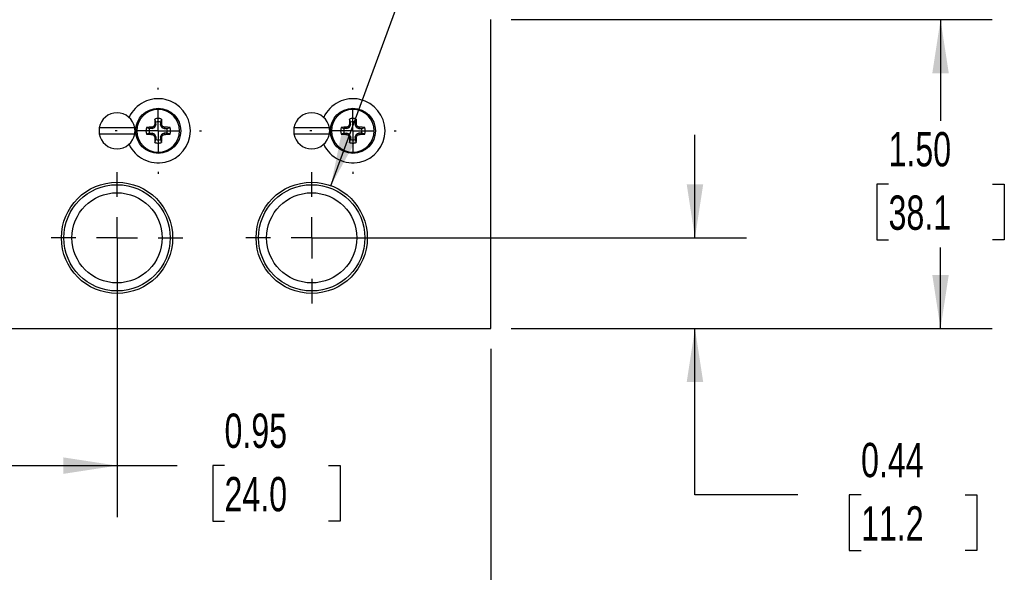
# Model space of a CAD drawing. Header units: inches. Extents: x 0.5 to 21.5, y 0.5 to 16.5.
# Tile 3 of 17: x 4.6 to 9.4, y 4.2 to 6.9. Entities that reach past the tile are written whole.
import ezdxf

# ---------------------------------------------------------------- set-up
doc = ezdxf.new("R2010")
doc.units = ezdxf.units.IN
doc.header["$LTSCALE"] = 2
doc.header["$MEASUREMENT"] = 0
doc.linetypes.add('CENTERX2', pattern=[0.8, 0.5, -0.1, 0.1, -0.1])
doc.layers.add('CENTER', color=40, linetype='CENTERX2')
doc.layers.add('DIMENSIONS', color=140, linetype='Continuous', lineweight=25)
doc.styles.add('SLDTEXTSTYLE0', font='TXT', dxfattribs={"width": 0.7})
doc.dimstyles.new('SLDDIMSTYLE0', dxfattribs={"dimtxt": 0.169922, "dimasz": 0.26, "dimexe": 0, "dimexo": 0.0625, "dimgap": 0.04248, "dimtad": 0, "dimtih": 1, "dimtoh": 1, "dimrnd": 1e-09, "dimzin": 12, "dimdsep": 46, "dimtxsty": 'SLDTEXTSTYLE0', "dimsah": 1, "dimcen": 0.09, "dimadec": 0, "dimazin": 3, "dimtfac": 1, "dimtofl": 0, "dimtmove": 0, "dimatfit": 3, "dimfxl": 0, "dimfrac": 2, "dimtolj": 1, "dimtzin": 12, "dimarcsym": 0})
doc.dimstyles.new('SLDDIMSTYLE1', dxfattribs={"dimtxt": 0.169922, "dimasz": 0.26, "dimexe": 0, "dimexo": 0.0625, "dimgap": 0.04248, "dimtad": 0, "dimtih": 1, "dimtoh": 1, "dimrnd": 1e-09, "dimdsep": 46, "dimtxsty": 'SLDTEXTSTYLE0', "dimsah": 1, "dimcen": 0.09, "dimadec": 0, "dimazin": 2, "dimtfac": 1, "dimtofl": 0, "dimtmove": 0, "dimatfit": 3, "dimfxl": 0, "dimfrac": 2, "dimtolj": 1, "dimtzin": 12, "dimarcsym": 0})
doc.dimstyles.new('SLDDIMSTYLE2', dxfattribs={"dimtxt": 0.169922, "dimasz": 0.26, "dimexe": 0, "dimexo": 0.0625, "dimgap": 0.04248, "dimtad": 0, "dimtih": 1, "dimtoh": 1, "dimrnd": 1e-09, "dimzin": 12, "dimdsep": 46, "dimtxsty": 'SLDTEXTSTYLE0', "dimsah": 1, "dimcen": 0, "dimadec": 0, "dimazin": 3, "dimtfac": 1, "dimtofl": 0, "dimtmove": 0, "dimatfit": 3, "dimfxl": 0, "dimfrac": 2, "dimtolj": 1, "dimtzin": 12, "dimarcsym": 0})
doc.dimstyles.new('SLDDIMSTYLE3', dxfattribs={"dimtxt": 0.169922, "dimasz": 0.26, "dimexe": 0, "dimexo": 0.0625, "dimgap": 0.04248, "dimtad": 0, "dimtih": 1, "dimtoh": 1, "dimrnd": 1e-09, "dimdsep": 46, "dimtxsty": 'SLDTEXTSTYLE0', "dimsah": 1, "dimcen": 0.09, "dimadec": 0, "dimazin": 2, "dimtfac": 1, "dimtmove": 0, "dimatfit": 0, "dimfxl": 0, "dimfrac": 2, "dimtolj": 1, "dimtzin": 12, "dimarcsym": 0})
doc.dimstyles.new('SLDDIMSTYLE4', dxfattribs={"dimtxt": 0.169922, "dimasz": 0.26, "dimexe": 0, "dimexo": 0.0625, "dimgap": 0.04248, "dimtad": 0, "dimtih": 1, "dimtoh": 1, "dimrnd": 1e-09, "dimzin": 4, "dimdsep": 46, "dimtxsty": 'SLDTEXTSTYLE0', "dimsah": 1, "dimcen": 0.09, "dimadec": 0, "dimazin": 1, "dimtfac": 1, "dimtofl": 0, "dimtmove": 0, "dimatfit": 3, "dimfxl": 0, "dimfrac": 2, "dimtolj": 1, "dimtzin": 12, "dimarcsym": 0})

# ---------------------------------------------------------------- blocks, each defined once
blk = doc.blocks.new('_D_3')
at = {"layer": 'DIMENSIONS'}
for p, q in [((6.1509, 6.0438), (6.9952, 8.3407)), ((6.9952, 8.3407), (7.4327, 8.3407))]:
    blk.add_line(p, q, dxfattribs=at)
blk.add_solid([(6.1509, 6.0438), (6.2782, 6.274), (6.2031, 6.3016)], dxfattribs=at)
at = {"layer": 'DIMENSIONS', "attachment_point": 1, "style": 'SLDTEXTSTYLE0'}
for s, insert, char_height in [('1/4" NPT', (7.9105, 8.6905), 0.16667), ('OUTLET PORTS', (7.5577, 8.4205), 0.166667), ('X3', (8.2642, 8.1504), 0.16667)]:
    blk.add_mtext(s, dxfattribs=dict(at, insert=insert, char_height=char_height))
blk = doc.blocks.new('_D_4')
at = {"layer": 'DIMENSIONS'}
for p, q in [((7.9183, 5.7905), (7.9183, 6.2905)), ((6.1578, 5.7905), (8.1683, 5.7905)), ((7.0268, 5.3505), (8.1683, 5.3505)), ((7.9183, 4.5414), (7.9183, 5.3505)), ((8.4183, 4.5414), (7.9183, 4.5414)), ((8.7247, 4.5414), (8.6676, 4.5414)), ((8.6676, 4.5414), (8.6676, 4.2713)), ((9.2296, 4.5414), (9.2867, 4.5414)), ((9.2867, 4.5414), (9.2867, 4.2713)), ((8.6676, 4.2713), (8.7247, 4.2713)), ((9.2867, 4.2713), (9.2296, 4.2713))]:
    blk.add_line(p, q, dxfattribs=at)
for points in [[(7.9183, 5.7905), (7.9583, 6.0505), (7.8783, 6.0505)], [(7.9183, 5.3505), (7.8783, 5.0905), (7.9583, 5.0905)]]:
    blk.add_solid(points, dxfattribs=at)
at = {"layer": 'DIMENSIONS', "char_height": 0.16667, "attachment_point": 1, "style": 'SLDTEXTSTYLE0'}
for s, insert in [('0.44', (8.7247, 4.7943)), ('11.2', (8.7247, 4.4862))]:
    blk.add_mtext(s, dxfattribs=dict(at, insert=insert))
blk = doc.blocks.new('_D_5')
at = {"layer": 'DIMENSIONS'}
for p, q in [((7.0268, 6.8505), (9.3604, 6.8505)), ((9.1104, 6.8505), (9.1104, 6.3595)), ((8.858, 6.0514), (8.8009, 6.0514)), ((8.8009, 6.0514), (8.8009, 5.7814)), ((9.3629, 6.0514), (9.42, 6.0514)), ((9.42, 6.0514), (9.42, 5.7814)), ((8.8009, 5.7814), (8.858, 5.7814)), ((9.1104, 5.3505), (9.1104, 5.7433)), ((9.42, 5.7814), (9.3629, 5.7814)), ((7.0268, 5.3505), (9.3604, 5.3505))]:
    blk.add_line(p, q, dxfattribs=at)
for points in [[(9.1104, 6.8505), (9.0704, 6.5905), (9.1504, 6.5905)], [(9.1104, 5.3505), (9.1504, 5.6105), (9.0704, 5.6105)]]:
    blk.add_solid(points, dxfattribs=at)
at = {"layer": 'DIMENSIONS', "char_height": 0.16667, "attachment_point": 1, "style": 'SLDTEXTSTYLE0'}
for s, insert in [('1.50', (8.858, 6.3043)), ('38.1', (8.858, 5.9962))]:
    blk.add_mtext(s, dxfattribs=dict(at, insert=insert))
blk = doc.blocks.new('_D_6')
at = {"layer": 'DIMENSIONS'}
for p, q in [((4.1678, 5.6905), (4.1678, 4.4337)), ((5.1128, 5.6905), (5.1128, 4.4337)), ((4.1678, 4.6837), (5.1128, 4.6837)), ((5.1128, 4.6837), (5.4043, 4.6837)), ((5.6346, 4.6837), (5.5775, 4.6837)), ((5.5775, 4.6837), (5.5775, 4.4136)), ((6.1395, 4.6837), (6.1966, 4.6837)), ((6.1966, 4.6837), (6.1966, 4.4136)), ((5.5775, 4.4136), (5.6346, 4.4136)), ((6.1966, 4.4136), (6.1395, 4.4136))]:
    blk.add_line(p, q, dxfattribs=at)
for points in [[(4.1678, 4.6837), (4.4278, 4.6437), (4.4278, 4.7237)], [(5.1128, 4.6837), (4.8528, 4.7237), (4.8528, 4.6437)]]:
    blk.add_solid(points, dxfattribs=at)
at = {"layer": 'DIMENSIONS', "char_height": 0.16667, "attachment_point": 1, "style": 'SLDTEXTSTYLE0'}
for s, insert in [('0.95', (5.6346, 4.9366)), ('24.0', (5.6346, 4.6285))]:
    blk.add_mtext(s, dxfattribs=dict(at, insert=insert))
blk = doc.blocks.new('_D_7')
at = {"layer": 'DIMENSIONS'}
for p, q in [((3.3018, 5.2505), (3.3018, 3.1627)), ((6.9268, 5.2505), (6.9268, 3.1627)), ((3.3018, 3.4127), (4.6009, 3.4127)), ((4.8312, 3.4127), (4.7741, 3.4127)), ((4.7741, 3.4127), (4.7741, 3.1426)), ((5.3361, 3.4127), (5.3932, 3.4127)), ((5.3932, 3.4127), (5.3932, 3.1426)), ((6.9268, 3.4127), (5.5664, 3.4127)), ((4.7741, 3.1426), (4.8312, 3.1426)), ((5.3932, 3.1426), (5.3361, 3.1426))]:
    blk.add_line(p, q, dxfattribs=at)
for points in [[(3.3018, 3.4127), (3.5618, 3.3727), (3.5618, 3.4527)], [(6.9268, 3.4127), (6.6668, 3.4527), (6.6668, 3.3727)]]:
    blk.add_solid(points, dxfattribs=at)
at = {"layer": 'DIMENSIONS', "char_height": 0.16667, "attachment_point": 1, "style": 'SLDTEXTSTYLE0'}
for s, insert in [('3.63', (4.8312, 3.6656)), ('92.1', (4.8312, 3.3575))]:
    blk.add_mtext(s, dxfattribs=dict(at, insert=insert))
blk = doc.blocks.new('SW_CENTERMARKSYMBOL_0')
at = {"layer": 'CENTER', "color": 0}
for p, q in [((0, 0.2), (0, 0.2095)), ((0, 0), (0, 0.1)), ((-0.2, 0), (-0.2095, 0)), ((0, 0), (-0.1, 0)), ((0, 0), (0, -0.1)), ((0, 0), (0.1, 0)), ((0.2, 0), (0.2095, 0)), ((0, -0.2), (0, -0.2095))]:
    blk.add_line(p, q, dxfattribs=at)
blk = doc.blocks.new('SW_CENTERMARKSYMBOL_2')
at = {"layer": 'CENTER', "color": 0}
for p, q in [((0, 0.2), (0, 0.2095)), ((0, 0), (0, 0.1)), ((-0.2, 0), (-0.2095, 0)), ((0, 0), (-0.1, 0)), ((0, 0), (0, -0.1)), ((0, 0), (0.1, 0)), ((0.2, 0), (0.2095, 0)), ((0, -0.2), (0, -0.2095))]:
    blk.add_line(p, q, dxfattribs=at)
blk = doc.blocks.new('SW_CENTERMARKSYMBOL_3')
at = {"layer": 'CENTER', "color": 0}
for p, q in [((0, 0.2), (0, 0.319)), ((0, 0), (0, 0.1)), ((-0.2, 0), (-0.319, 0)), ((0, 0), (-0.1, 0)), ((0, 0), (0, -0.1)), ((0, 0), (0.1, 0)), ((0.2, 0), (0.319, 0)), ((0, -0.2), (0, -0.319))]:
    blk.add_line(p, q, dxfattribs=at)
blk = doc.blocks.new('SW_CENTERMARKSYMBOL_4')
at = {"layer": 'CENTER', "color": 0}
for p, q in [((0, 0.2), (0, 0.319)), ((0, 0), (0, 0.1)), ((-0.2, 0), (-0.319, 0)), ((0, 0), (-0.1, 0)), ((0, 0), (0, -0.1)), ((0, 0), (0.1, 0)), ((0.2, 0), (0.319, 0)), ((0, -0.2), (0, -0.319))]:
    blk.add_line(p, q, dxfattribs=at)

msp = doc.modelspace()

# ---------------------------------------------------------------- linework, layer by layer
for p, q in [((6.9268, 5.3505), (6.9268, 6.8505)), ((5.3013, 6.3532), (5.2963, 6.3677)), ((5.3294, 6.3677), (5.3244, 6.3532)), ((6.2463, 6.3532), (6.2413, 6.3677)), ((6.2744, 6.3677), (6.2694, 6.3532)), ((5.199, 6.3255), (5.0266, 6.3255)), ((5.2556, 6.327), (5.2701, 6.322)), ((5.2821, 6.322), (5.2701, 6.322)), ((5.2821, 6.322), (5.2809, 6.3276)), ((5.2834, 6.3223), (5.2823, 6.3279)), ((5.2834, 6.3223), (5.2945, 6.3269)), ((5.2945, 6.3269), (5.2901, 6.3312)), ((5.2964, 6.3288), (5.292, 6.3331)), ((5.301, 6.3399), (5.2954, 6.341)), ((5.3013, 6.3412), (5.2957, 6.3423)), ((5.2964, 6.3288), (5.301, 6.3399)), ((5.3013, 6.3412), (5.3013, 6.3532)), ((5.3244, 6.3532), (5.3244, 6.3412)), ((5.3244, 6.3412), (5.33, 6.3423)), ((5.3246, 6.3399), (5.3303, 6.341)), ((5.3246, 6.3399), (5.3292, 6.3288)), ((5.3292, 6.3288), (5.3336, 6.3331)), ((5.3355, 6.3312), (5.3311, 6.3269)), ((5.3311, 6.3269), (5.3422, 6.3223)), ((5.3434, 6.3279), (5.3422, 6.3223)), ((5.3447, 6.3276), (5.3436, 6.322)), ((5.3436, 6.322), (5.3556, 6.322)), ((5.3556, 6.322), (5.3701, 6.327)), ((6.144, 6.3255), (5.9716, 6.3255)), ((6.2006, 6.327), (6.2151, 6.322)), ((6.2271, 6.322), (6.2151, 6.322)), ((6.2271, 6.322), (6.2259, 6.3276)), ((6.2284, 6.3223), (6.2273, 6.3279)), ((6.2284, 6.3223), (6.2395, 6.3269)), ((6.2395, 6.3269), (6.2351, 6.3312)), ((6.2414, 6.3288), (6.237, 6.3331)), ((6.246, 6.3399), (6.2404, 6.341)), ((6.2463, 6.3412), (6.2407, 6.3423)), ((6.2414, 6.3288), (6.246, 6.3399)), ((6.2463, 6.3412), (6.2463, 6.3532)), ((6.2694, 6.3532), (6.2694, 6.3412)), ((6.2694, 6.3412), (6.275, 6.3423)), ((6.2696, 6.3399), (6.2753, 6.341)), ((6.2696, 6.3399), (6.2742, 6.3288)), ((6.2742, 6.3288), (6.2786, 6.3331)), ((6.2805, 6.3312), (6.2761, 6.3269)), ((6.2761, 6.3269), (6.2872, 6.3223)), ((6.2884, 6.3279), (6.2872, 6.3223)), ((6.2897, 6.3276), (6.2886, 6.322)), ((6.2886, 6.322), (6.3006, 6.322)), ((6.3006, 6.322), (6.3151, 6.327)), ((5.0266, 6.2955), (5.199, 6.2955)), ((5.2701, 6.2989), (5.2556, 6.2939)), ((5.2701, 6.2989), (5.2821, 6.2989)), ((5.2809, 6.2933), (5.2821, 6.2989)), ((5.2823, 6.293), (5.2834, 6.2986)), ((5.2945, 6.294), (5.2834, 6.2986)), ((5.2901, 6.2897), (5.2945, 6.294)), ((5.2964, 6.2921), (5.292, 6.2878)), ((5.301, 6.281), (5.2954, 6.2799)), ((5.3013, 6.2797), (5.2957, 6.2786)), ((5.2963, 6.2532), (5.3013, 6.2677)), ((5.301, 6.281), (5.2964, 6.2921)), ((5.3013, 6.2797), (5.3013, 6.2677)), ((5.33, 6.2786), (5.3244, 6.2797)), ((5.3244, 6.2797), (5.3244, 6.2677)), ((5.3244, 6.2677), (5.3294, 6.2532)), ((5.3292, 6.2921), (5.3246, 6.281)), ((5.3303, 6.2799), (5.3246, 6.281)), ((5.3336, 6.2878), (5.3292, 6.2921)), ((5.3422, 6.2986), (5.3311, 6.294)), ((5.3355, 6.2897), (5.3311, 6.294)), ((5.3434, 6.293), (5.3422, 6.2986)), ((5.3447, 6.2933), (5.3436, 6.2989)), ((5.3556, 6.2989), (5.3436, 6.2989)), ((5.3701, 6.2939), (5.3556, 6.2989)), ((5.9716, 6.2955), (6.144, 6.2955)), ((6.2151, 6.2989), (6.2006, 6.2939)), ((6.2151, 6.2989), (6.2271, 6.2989)), ((6.2259, 6.2933), (6.2271, 6.2989)), ((6.2273, 6.293), (6.2284, 6.2986)), ((6.2395, 6.294), (6.2284, 6.2986)), ((6.2351, 6.2897), (6.2395, 6.294)), ((6.2414, 6.2921), (6.237, 6.2878)), ((6.246, 6.281), (6.2404, 6.2799)), ((6.2463, 6.2797), (6.2407, 6.2786)), ((6.2413, 6.2532), (6.2463, 6.2677)), ((6.246, 6.281), (6.2414, 6.2921)), ((6.2463, 6.2797), (6.2463, 6.2677)), ((6.275, 6.2786), (6.2694, 6.2797)), ((6.2694, 6.2797), (6.2694, 6.2677)), ((6.2694, 6.2677), (6.2744, 6.2532)), ((6.2742, 6.2921), (6.2696, 6.281)), ((6.2753, 6.2799), (6.2696, 6.281)), ((6.2786, 6.2878), (6.2742, 6.2921)), ((6.2872, 6.2986), (6.2761, 6.294)), ((6.2805, 6.2897), (6.2761, 6.294)), ((6.2884, 6.293), (6.2872, 6.2986)), ((6.2897, 6.2933), (6.2886, 6.2989)), ((6.3006, 6.2989), (6.2886, 6.2989)), ((6.3151, 6.2939), (6.3006, 6.2989)), ((3.3018, 5.3505), (6.9268, 5.3505))]:
    msp.add_line(p, q)
for centre, radius in [((5.3128, 6.3105), 0.1095), ((6.2578, 6.3105), 0.1095), ((5.1128, 5.7905), 0.2699), ((5.1128, 5.7905), 0.2582), ((6.0578, 5.7905), 0.2699), ((6.0578, 5.7905), 0.2582), ((5.1128, 5.7905), 0.219), ((6.0578, 5.7905), 0.219)]:
    msp.add_circle(centre, radius)
for centre, radius, start, end in [((5.3128, 6.3105), 0.156, 204.7245, 155.2755), ((6.2578, 6.3105), 0.156, 204.7245, 155.2755), ((5.1128, 6.3105), 0.0875, 9.8709, 170.1291), ((5.3128, 6.3105), 0.0596, 90, 106.1255), ((5.3128, 6.3105), 0.0596, 73.8745, 90), ((6.0578, 6.3105), 0.0875, 9.8709, 170.1291), ((6.2578, 6.3105), 0.0596, 90, 106.1255), ((6.2578, 6.3105), 0.0596, 73.8745, 90), ((5.1128, 6.3105), 0.0875, 170.1291, 180), ((5.1128, 6.3105), 0.0875, 180, 189.8709), ((5.1128, 6.3105), 0.0875, 0, 9.8709), ((5.1128, 6.3105), 0.0875, 350.1291, 0), ((5.3128, 6.3105), 0.0596, 163.8745, 196.1255), ((5.3128, 6.3105), 0.0443, 164.8789, 195.1211), ((5.3128, 6.3105), 0.0443, 74.8789, 105.1211), ((5.3128, 6.3105), 0.0443, 0, 15.1211), ((5.3128, 6.3105), 0.0443, 344.8789, 0), ((5.3128, 6.3105), 0.0596, 0, 16.1255), ((5.3128, 6.3105), 0.0596, 343.8745, 0), ((6.0578, 6.3105), 0.0875, 170.1291, 180), ((6.0578, 6.3105), 0.0875, 180, 189.8709), ((6.0578, 6.3105), 0.0875, 0, 9.8709), ((6.0578, 6.3105), 0.0875, 350.1291, 0), ((6.2578, 6.3105), 0.0596, 163.8745, 196.1255), ((6.2578, 6.3105), 0.0443, 164.8789, 195.1211), ((6.2578, 6.3105), 0.0443, 74.8789, 105.1211), ((6.2578, 6.3105), 0.0443, 0, 15.1211), ((6.2578, 6.3105), 0.0443, 344.8789, 0), ((6.2578, 6.3105), 0.0596, 0, 16.1255), ((6.2578, 6.3105), 0.0596, 343.8745, 0), ((5.1128, 6.3105), 0.0875, 189.8709, 350.1291), ((5.3128, 6.3105), 0.0443, 254.8789, 285.1211), ((6.0578, 6.3105), 0.0875, 189.8709, 350.1291), ((6.2578, 6.3105), 0.0443, 254.8789, 285.1211), ((5.3128, 6.3105), 0.0596, 253.8745, 270), ((5.3128, 6.3105), 0.0596, 270, 286.1255), ((6.2578, 6.3105), 0.0596, 253.8745, 270), ((6.2578, 6.3105), 0.0596, 270, 286.1255)]:
    msp.add_arc(centre, radius, start, end)
for points, knots in [([(5.3128, 6.4144), (5.2555, 6.4144), (5.2089, 6.3678), (5.2089, 6.2531), (5.2555, 6.2065), (5.3128, 6.2065)], [0, 0, 0, 0, 0.5, 0.5, 1, 1, 1, 1]), ([(5.3128, 6.2065), (5.3702, 6.2065), (5.4167, 6.2531), (5.4167, 6.3678), (5.3702, 6.4144), (5.3128, 6.4144)], [0, 0, 0, 0, 0.5, 0.5, 1, 1, 1, 1]), ([(6.2578, 6.4144), (6.2005, 6.4144), (6.1539, 6.3678), (6.1539, 6.2531), (6.2005, 6.2065), (6.2578, 6.2065)], [0, 0, 0, 0, 0.5, 0.5, 1, 1, 1, 1]), ([(6.2578, 6.2065), (6.3152, 6.2065), (6.3617, 6.2531), (6.3617, 6.3678), (6.3152, 6.4144), (6.2578, 6.4144)], [0, 0, 0, 0, 0.5, 0.5, 1, 1, 1, 1]), ([(5.2963, 6.3677), (5.2962, 6.3656), (5.2961, 6.3615), (5.2959, 6.3552), (5.2958, 6.3488), (5.2957, 6.3445), (5.2957, 6.3423)], [0, 0, 0, 0, 0.250188, 0.5, 0.749812, 1, 1, 1, 1]), ([(5.33, 6.3423), (5.3299, 6.3445), (5.3299, 6.3488), (5.3297, 6.3552), (5.3296, 6.3615), (5.3294, 6.3656), (5.3294, 6.3677)], [0, 0, 0, 0, 0.250188, 0.5, 0.749812, 1, 1, 1, 1]), ([(6.2413, 6.3677), (6.2412, 6.3656), (6.2411, 6.3615), (6.2409, 6.3552), (6.2408, 6.3488), (6.2407, 6.3445), (6.2407, 6.3423)], [0, 0, 0, 0, 0.250188, 0.5, 0.749812, 1, 1, 1, 1]), ([(6.275, 6.3423), (6.2749, 6.3445), (6.2749, 6.3488), (6.2747, 6.3552), (6.2746, 6.3615), (6.2744, 6.3656), (6.2744, 6.3677)], [0, 0, 0, 0, 0.2501883, 0.5, 0.7498117, 1, 1, 1, 1]), ([(5.2809, 6.3276), (5.2788, 6.3276), (5.2745, 6.3275), (5.2681, 6.3274), (5.2618, 6.3272), (5.2576, 6.3271), (5.2556, 6.327)], [0, 0, 0, 0, 0.250188, 0.5, 0.749812, 1, 1, 1, 1]), ([(5.3701, 6.327), (5.368, 6.3271), (5.3638, 6.3272), (5.3575, 6.3274), (5.3511, 6.3275), (5.3468, 6.3276), (5.3447, 6.3276)], [0, 0, 0, 0, 0.250188, 0.5, 0.749812, 1, 1, 1, 1]), ([(6.2259, 6.3276), (6.2238, 6.3276), (6.2195, 6.3275), (6.2131, 6.3274), (6.2068, 6.3272), (6.2026, 6.3271), (6.2006, 6.327)], [0, 0, 0, 0, 0.250188, 0.5, 0.749812, 1, 1, 1, 1]), ([(6.3151, 6.327), (6.313, 6.3271), (6.3088, 6.3272), (6.3025, 6.3274), (6.2961, 6.3275), (6.2918, 6.3276), (6.2897, 6.3276)], [0, 0, 0, 0, 0.250188, 0.5, 0.749812, 1, 1, 1, 1]), ([(5.2556, 6.2939), (5.2576, 6.2938), (5.2618, 6.2937), (5.2681, 6.2936), (5.2745, 6.2934), (5.2788, 6.2933), (5.2809, 6.2933)], [0, 0, 0, 0, 0.250188, 0.5, 0.749812, 1, 1, 1, 1]), ([(5.2957, 6.2786), (5.2957, 6.2764), (5.2958, 6.2721), (5.2959, 6.2657), (5.2961, 6.2594), (5.2962, 6.2553), (5.2963, 6.2532)], [0, 0, 0, 0, 0.250188, 0.5, 0.749812, 1, 1, 1, 1]), ([(5.3294, 6.2532), (5.3294, 6.2553), (5.3296, 6.2594), (5.3297, 6.2657), (5.3299, 6.2721), (5.3299, 6.2764), (5.33, 6.2786)], [0, 0, 0, 0, 0.250188, 0.5, 0.749812, 1, 1, 1, 1]), ([(5.3447, 6.2933), (5.3468, 6.2933), (5.3511, 6.2934), (5.3575, 6.2936), (5.3638, 6.2937), (5.368, 6.2938), (5.3701, 6.2939)], [0, 0, 0, 0, 0.2501883, 0.5, 0.7498117, 1, 1, 1, 1]), ([(6.2006, 6.2939), (6.2026, 6.2938), (6.2068, 6.2937), (6.2131, 6.2936), (6.2195, 6.2934), (6.2238, 6.2933), (6.2259, 6.2933)], [0, 0, 0, 0, 0.250188, 0.5, 0.749812, 1, 1, 1, 1]), ([(6.2407, 6.2786), (6.2407, 6.2764), (6.2408, 6.2721), (6.2409, 6.2657), (6.2411, 6.2594), (6.2412, 6.2553), (6.2413, 6.2532)], [0, 0, 0, 0, 0.250188, 0.5, 0.749812, 1, 1, 1, 1]), ([(6.2744, 6.2532), (6.2744, 6.2553), (6.2746, 6.2594), (6.2747, 6.2657), (6.2749, 6.2721), (6.2749, 6.2764), (6.275, 6.2786)], [0, 0, 0, 0, 0.250188, 0.5, 0.749812, 1, 1, 1, 1]), ([(6.2897, 6.2933), (6.2918, 6.2933), (6.2961, 6.2934), (6.3025, 6.2936), (6.3088, 6.2937), (6.313, 6.2938), (6.3151, 6.2939)], [0, 0, 0, 0, 0.2501883, 0.5, 0.7498117, 1, 1, 1, 1])]:
    msp.add_open_spline(points, degree=3, knots=knots)
for points in [[(5.2823, 6.3279), (5.2818, 6.3277), (5.2814, 6.3276), (5.2809, 6.3276)], [(5.2834, 6.3223), (5.283, 6.3221), (5.2825, 6.322), (5.2821, 6.322)], [(5.2901, 6.3312), (5.2888, 6.3307), (5.2862, 6.3296), (5.2836, 6.3285), (5.2823, 6.3279)], [(5.2901, 6.3312), (5.291, 6.3316), (5.2917, 6.3323), (5.292, 6.3331)], [(5.2954, 6.341), (5.2948, 6.3397), (5.2937, 6.3371), (5.2926, 6.3344), (5.292, 6.3331)], [(5.2964, 6.3288), (5.296, 6.3279), (5.2953, 6.3272), (5.2945, 6.3269)], [(5.2957, 6.3423), (5.2956, 6.3419), (5.2955, 6.3414), (5.2954, 6.341)], [(5.3013, 6.3412), (5.3013, 6.3408), (5.3012, 6.3403), (5.301, 6.3399)], [(5.3246, 6.3399), (5.3245, 6.3403), (5.3244, 6.3408), (5.3244, 6.3412)], [(5.3311, 6.3269), (5.3303, 6.3272), (5.3296, 6.3279), (5.3292, 6.3288)], [(5.3303, 6.341), (5.3301, 6.3414), (5.33, 6.3419), (5.33, 6.3423)], [(5.3336, 6.3331), (5.333, 6.3344), (5.3319, 6.3371), (5.3308, 6.3397), (5.3303, 6.341)], [(5.3336, 6.3331), (5.334, 6.3323), (5.3346, 6.3316), (5.3355, 6.3312)], [(5.3434, 6.3279), (5.342, 6.3285), (5.3394, 6.3296), (5.3368, 6.3307), (5.3355, 6.3312)], [(5.3436, 6.322), (5.3431, 6.322), (5.3427, 6.3221), (5.3422, 6.3223)], [(5.3447, 6.3276), (5.3442, 6.3276), (5.3438, 6.3277), (5.3434, 6.3279)], [(6.2273, 6.3279), (6.2268, 6.3277), (6.2264, 6.3276), (6.2259, 6.3276)], [(6.2284, 6.3223), (6.228, 6.3221), (6.2275, 6.322), (6.2271, 6.322)], [(6.2351, 6.3312), (6.2338, 6.3307), (6.2312, 6.3296), (6.2286, 6.3285), (6.2273, 6.3279)], [(6.2351, 6.3312), (6.236, 6.3316), (6.2367, 6.3323), (6.237, 6.3331)], [(6.2404, 6.341), (6.2398, 6.3397), (6.2387, 6.3371), (6.2376, 6.3344), (6.237, 6.3331)], [(6.2414, 6.3288), (6.241, 6.3279), (6.2403, 6.3272), (6.2395, 6.3269)], [(6.2407, 6.3423), (6.2406, 6.3419), (6.2405, 6.3414), (6.2404, 6.341)], [(6.2463, 6.3412), (6.2463, 6.3408), (6.2462, 6.3403), (6.246, 6.3399)], [(6.2696, 6.3399), (6.2695, 6.3403), (6.2694, 6.3408), (6.2694, 6.3412)], [(6.2761, 6.3269), (6.2753, 6.3272), (6.2746, 6.3279), (6.2742, 6.3288)], [(6.2753, 6.341), (6.2751, 6.3414), (6.275, 6.3419), (6.275, 6.3423)], [(6.2786, 6.3331), (6.278, 6.3344), (6.2769, 6.3371), (6.2758, 6.3397), (6.2753, 6.341)], [(6.2786, 6.3331), (6.279, 6.3323), (6.2796, 6.3316), (6.2805, 6.3312)], [(6.2884, 6.3279), (6.287, 6.3285), (6.2844, 6.3296), (6.2818, 6.3307), (6.2805, 6.3312)], [(6.2886, 6.322), (6.2881, 6.322), (6.2877, 6.3221), (6.2872, 6.3223)], [(6.2897, 6.3276), (6.2892, 6.3276), (6.2888, 6.3277), (6.2884, 6.3279)], [(5.2809, 6.2933), (5.2814, 6.2933), (5.2818, 6.2932), (5.2823, 6.293)], [(5.2821, 6.2989), (5.2825, 6.2989), (5.283, 6.2988), (5.2834, 6.2986)], [(5.2823, 6.293), (5.2836, 6.2925), (5.2862, 6.2913), (5.2888, 6.2902), (5.2901, 6.2897)], [(5.292, 6.2878), (5.2917, 6.2886), (5.291, 6.2893), (5.2901, 6.2897)], [(5.292, 6.2878), (5.2926, 6.2865), (5.2937, 6.2838), (5.2948, 6.2812), (5.2954, 6.2799)], [(5.2945, 6.294), (5.2953, 6.2937), (5.296, 6.293), (5.2964, 6.2921)], [(5.2954, 6.2799), (5.2955, 6.2795), (5.2956, 6.279), (5.2957, 6.2786)], [(5.301, 6.281), (5.3012, 6.2806), (5.3013, 6.2802), (5.3013, 6.2797)], [(5.3244, 6.2797), (5.3244, 6.2799), (5.3244, 6.2804), (5.3246, 6.2808), (5.3246, 6.281)], [(5.3292, 6.2921), (5.3296, 6.293), (5.3303, 6.2937), (5.3311, 6.294)], [(5.33, 6.2786), (5.33, 6.279), (5.3301, 6.2795), (5.3303, 6.2799)], [(5.3303, 6.2799), (5.3308, 6.2812), (5.3319, 6.2838), (5.333, 6.2865), (5.3336, 6.2878)], [(5.3355, 6.2897), (5.3346, 6.2893), (5.334, 6.2886), (5.3336, 6.2878)], [(5.3355, 6.2897), (5.3368, 6.2902), (5.3394, 6.2913), (5.342, 6.2925), (5.3434, 6.293)], [(5.3422, 6.2986), (5.3427, 6.2988), (5.3431, 6.2989), (5.3436, 6.2989)], [(5.3434, 6.293), (5.3438, 6.2932), (5.3442, 6.2933), (5.3447, 6.2933)], [(6.2259, 6.2933), (6.2264, 6.2933), (6.2268, 6.2932), (6.2273, 6.293)], [(6.2271, 6.2989), (6.2275, 6.2989), (6.228, 6.2988), (6.2284, 6.2986)], [(6.2273, 6.293), (6.2286, 6.2925), (6.2312, 6.2913), (6.2338, 6.2902), (6.2351, 6.2897)], [(6.237, 6.2878), (6.2367, 6.2886), (6.236, 6.2893), (6.2351, 6.2897)], [(6.237, 6.2878), (6.2376, 6.2865), (6.2387, 6.2838), (6.2398, 6.2812), (6.2404, 6.2799)], [(6.2395, 6.294), (6.2403, 6.2937), (6.241, 6.293), (6.2414, 6.2921)], [(6.2404, 6.2799), (6.2405, 6.2795), (6.2406, 6.279), (6.2407, 6.2786)], [(6.246, 6.281), (6.2462, 6.2806), (6.2463, 6.2802), (6.2463, 6.2797)], [(6.2694, 6.2797), (6.2694, 6.2799), (6.2694, 6.2804), (6.2696, 6.2808), (6.2696, 6.281)], [(6.2742, 6.2921), (6.2746, 6.293), (6.2753, 6.2937), (6.2761, 6.294)], [(6.275, 6.2786), (6.275, 6.279), (6.2751, 6.2795), (6.2753, 6.2799)], [(6.2753, 6.2799), (6.2758, 6.2812), (6.2769, 6.2838), (6.278, 6.2865), (6.2786, 6.2878)], [(6.2805, 6.2897), (6.2796, 6.2893), (6.279, 6.2886), (6.2786, 6.2878)], [(6.2805, 6.2897), (6.2818, 6.2902), (6.2844, 6.2913), (6.287, 6.2925), (6.2884, 6.293)], [(6.2872, 6.2986), (6.2877, 6.2988), (6.2881, 6.2989), (6.2886, 6.2989)], [(6.2884, 6.293), (6.2888, 6.2932), (6.2892, 6.2933), (6.2897, 6.2933)]]:
    msp.add_open_spline(points, degree=3)

# ---------------------------------------------------------------- block references
at = {"layer": 'CENTER'}
for name, p in [('SW_CENTERMARKSYMBOL_2', (5.3128, 6.3105)), ('SW_CENTERMARKSYMBOL_0', (6.2578, 6.3105)), ('SW_CENTERMARKSYMBOL_4', (5.1128, 5.7905)), ('SW_CENTERMARKSYMBOL_3', (6.0578, 5.7905))]:
    msp.add_blockref(name, p, dxfattribs=at)

# ---------------------------------------------------------------- dimensions: what is measured, and where the dimension line sits
at = {"layer": 'DIMENSIONS'}
dim = msp.add_diameter_dim_2p(p1=(5.9647, 5.5372), p2=(6.1509, 6.0438), text='1/4" NPT\\POUTLET PORTS\\PX3', dimstyle='SLDDIMSTYLE2', override={"dimpost": '<>'}, dxfattribs=at)
dim.commit()
dim.dimension.update_dxf_attribs({"geometry": '_D_3', "text_midpoint": (8.4109, 8.3407), "dimtype": 163})
for base, p1, p2, angle, dimstyle, picture, middle in [((9.1104, 6.8505), (6.9268, 5.3505), (6.9268, 6.8505), 90, 'SLDDIMSTYLE4', '_D_5', (9.1104, 6.0514)), ((7.9183, 5.7905), (6.9268, 5.3505), (6.0578, 5.7905), 90, 'SLDDIMSTYLE3', '_D_4', (7.9183, 4.5414)), ((6.9268121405, 3.4126925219), (3.3018121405, 5.3504560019), (6.9268121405, 5.3504560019), 0, 'SLDDIMSTYLE0', '_D_7', (5.0836352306, 3.4126925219))]:
    dim = msp.add_linear_dim(base=base, p1=p1, p2=p2, angle=angle, dimstyle=dimstyle, dxfattribs=at)
    dim.commit()
    dim.dimension.update_dxf_attribs({"geometry": picture, "text_midpoint": middle, "dimtype": 160})
dim = msp.add_linear_dim(base=(5.1128121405, 4.6836793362), p1=(4.1678121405, 5.7904560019), p2=(5.1128121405, 5.7904560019), dimstyle='SLDDIMSTYLE1', dxfattribs=at)
dim.commit()
dim.dimension.update_dxf_attribs({"geometry": '_D_6', "text_midpoint": (5.8870319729, 4.6836793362), "dimtype": 160})

doc.saveas('drawing.dxf')
